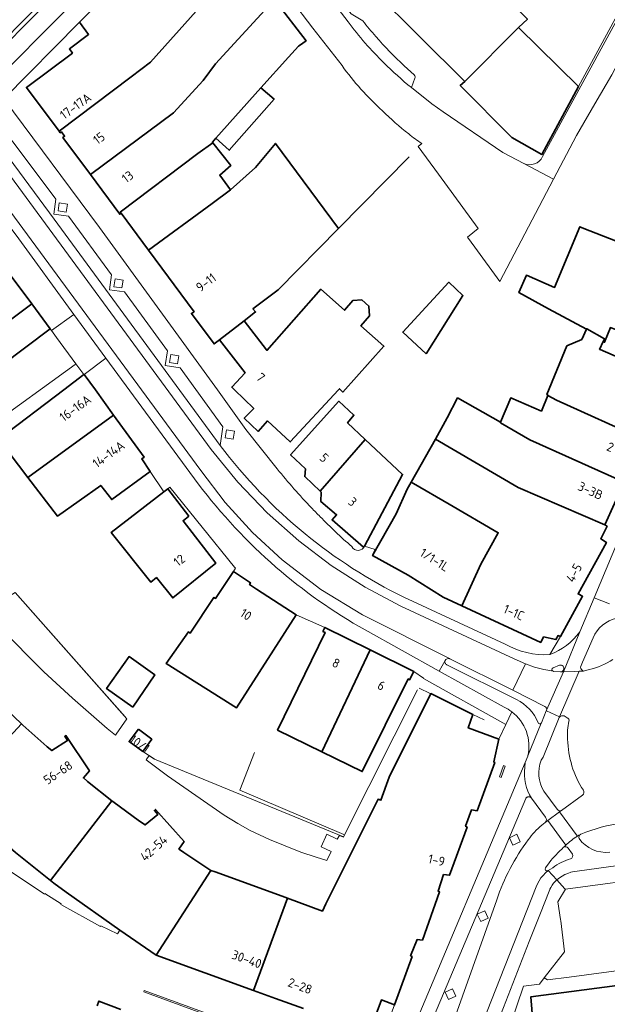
# Model space of a CAD drawing. Extents: x 152761 to 155748, y 459947 to 462743.
# Tile 247 of 256: x 154744 to 154830, y 462409 to 462555. Entities that reach past the tile are written whole.
import ezdxf
from ezdxf.enums import TextEntityAlignment as Align

# ---------------------------------------------------------------- set-up
doc = ezdxf.new("R2010")
doc.units = 0
doc.header["$LTSCALE"] = 0.75
for name, color, linetype, lineweight in [('B-RO-GR-BEPLANTING_CULTUUR_BODEMBEDEKKER-GV', 251, 'CONTINUOUS', 18), ('B-RO-GR-BEPLANTING_CULTUUR_HEESTERS-GV', 251, 'CONTINUOUS', 18), ('B-RO-GR-GROENVOORZIENING-GV', 251, 'CONTINUOUS', 18), ('B-RO-IE-TERREINAFSCHEIDING_KUNSTMATIG_HEKWERK-G', 251, 'IE-TERREINAFSCHEIDING-KUNSTMATIG', 18), ('B-RO-IE-TERREINAFSCHEIDING_KUNSTMATIG_MUUR-G', 251, 'IE-TERREINAFSCHEIDING-KUNSTMATIG-DICHT', 18), ('B-RO-IE-TERREINAFSCHEIDING_KUNSTMATIG_MUUR-GV', 251, 'CONTINUOUS', 18), ('B-RO-OG-BEBOUWING-GV', 6, 'CONTINUOUS', 35), ('B-RO-OG-BEBOUWING-T18', 1, 'CONTINUOUS', 18), ('B-RO-VH-VERHARDING_ASFALT-GV', 251, 'CONTINUOUS', 18), ('B-RO-VH-VERHARDING_BETONSTRAATSTEEN-GV', 251, 'CONTINUOUS', 18), ('B-RO-VH-VERHARDING_STRAATBAKSTEEN-GV', 251, 'CONTINUOUS', 18), ('B-RO-VH-VERHARDING_TEGEL-GV', 251, 'CONTINUOUS', 18)]:
    doc.layers.add(name, color=color, linetype=linetype, lineweight=lineweight)
doc.styles.add('NLCS-ISO-M200-T18', font='NLCS-ISO.ttf', dxfattribs={"height": 0.36})
doc.linetypes.add('IE-TERREINAFSCHEIDING-KUNSTMATIG', pattern='A,4,[82,NLCS.SHX,S=0.75,R=90,X=0,Y=0],4,-2', length=10)
doc.linetypes.add('IE-TERREINAFSCHEIDING-KUNSTMATIG-DICHT', pattern='A,8,-1,[82,NLCS.SHX,S=0.75,R=90,X=0,Y=0],-1', length=10)

msp = doc.modelspace()

# ---------------------------------------------------------------- linework, layer by layer
at = {"layer": 'B-RO-GR-BEPLANTING_CULTUUR_BODEMBEDEKKER-GV', "flags": 128}
for points in [[(154739.989, 462492.341), (154740.532, 462492.704), (154750.183, 462500), (154753.14, 462502.236), (154751.981, 462503.819), (154751.871, 462503.74), (154738.754, 462494.281)], [(154730.999, 462477.464), (154730.859, 462477.21), (154730.845, 462476.977), (154733.421, 462473.462), (154735.939, 462470.214), (154738.456, 462467.264), (154740.708, 462464.905), (154747.22, 462458.365), (154751.457, 462454.438), (154756.604, 462449.971), (154757.81, 462448.995), (154757.905, 462449.145), (154759.514, 462451.417), (154743.032, 462470.066), (154738.698, 462467.427), (154737.016, 462469.28), (154735.517, 462471.2), (154733.886, 462473.377), (154731.929, 462476.141)], [(154791.473, 462433.943), (154791.482, 462433.96), (154763.563, 462445.437), (154762.779, 462445.973), (154762.339, 462445.329), (154765.495, 462442.997), (154773.856, 462437.169), (154775.874, 462435.923), (154777.716, 462434.924), (154780.578, 462433.582), (154785.201, 462431.719), (154787.476, 462430.952), (154789.014, 462430.493), (154789.689, 462431.812), (154788.17, 462432.523), (154789.04, 462434.383), (154790.569, 462433.653), (154790.913, 462434.178)]]:
    msp.add_lwpolyline(points, close=True, dxfattribs=at)
at = {"layer": 'B-RO-GR-BEPLANTING_CULTUUR_HEESTERS-GV', "flags": 128}
msp.add_lwpolyline([(154761.545, 462571.188), (154740.469, 462549.854), (154742.398, 462547.947), (154763.475, 462569.282)], close=True, dxfattribs=at)
at = {"layer": 'B-RO-GR-GROENVOORZIENING-GV', "flags": 128}
for points in [[(154750.523, 462526.233), (154750.713, 462527.403), (154749.529, 462527.596), (154749.339, 462526.426)], [(154758.763, 462515.034), (154758.944, 462516.213), (154757.758, 462516.395), (154757.577, 462515.215)], [(154767.166, 462505.018), (154765.983, 462505.194), (154765.805, 462504.008), (154766.988, 462503.831)], [(154774.038, 462492.897), (154775.223, 462492.703), (154775.416, 462493.888), (154774.232, 462494.081)], [(154816.509, 462432.755), (154817.598, 462433.26), (154817.093, 462434.349), (154816.004, 462433.844)], [(154811.753, 462421.458), (154812.842, 462421.962), (154812.337, 462423.051), (154811.248, 462422.547)], [(154806.985, 462409.946), (154808.074, 462410.45), (154807.569, 462411.539), (154806.48, 462411.035)]]:
    msp.add_lwpolyline(points, close=True, dxfattribs=at)
at = {"layer": 'B-RO-IE-TERREINAFSCHEIDING_KUNSTMATIG_HEKWERK-G', "flags": 128}
for points in [[(154738.698, 462467.427), (154743.032, 462470.066), (154759.264, 462451.699)], [(154802.433, 462455.705), (154798.973, 462448.862), (154791.482, 462433.96), (154763.563, 462445.437), (154761.874, 462446.591)], [(154802.685, 462455.933), (154804.285, 462455.146)], [(154791.519, 462434.342), (154776.195, 462440.874), (154778.34, 462446.427)]]:
    msp.add_lwpolyline(points, dxfattribs=at)
at = {"layer": 'B-RO-IE-TERREINAFSCHEIDING_KUNSTMATIG_MUUR-G', "flags": 128}
for points in [[(154801.171, 462534.403), (154790.747, 462523.799)], [(154758.461, 462420.171), (154758.14, 462419.636), (154755.679, 462420.832), (154755.609, 462420.725), (154749.759, 462424.004), (154749.81, 462424.107), (154747.383, 462425.593), (154747.324, 462425.496), (154741.41, 462429.518), (154741.465, 462429.624), (154739.523, 462431.069), (154739.456, 462430.996), (154734.22, 462435.232), (154734.279, 462435.307), (154732.145, 462437.193), (154732.085, 462437.123), (154726.922, 462442.1), (154726.99, 462442.176), (154725.271, 462443.897), (154725.223, 462443.826), (154720.547, 462448.657), (154720.607, 462448.727), (154718.648, 462450.79), (154718.565, 462450.727), (154713.864, 462456.12), (154713.965, 462456.223), (154712.427, 462458.098), (154712.334, 462458.026), (154708.129, 462463.256), (154708.204, 462463.325)], [(154812.249, 462451.262), (154810.585, 462452.064)], [(154815.359, 462444.404), (154815.115, 462444.492), (154814.515, 462442.82)], [(154814.76, 462442.732), (154815.359, 462444.404)], [(154814.515, 462442.82), (154814.76, 462442.732)]]:
    msp.add_lwpolyline(points, dxfattribs=at)
at = {"layer": 'B-RO-IE-TERREINAFSCHEIDING_KUNSTMATIG_MUUR-GV', "flags": 128}
msp.add_lwpolyline([(154791.746, 462400.391), (154782.523, 462403.776), (154782.23, 462403.881), (154780.915, 462404.37), (154775.535, 462406.33), (154774.301, 462406.782), (154762.041, 462411.29), (154761.985, 462411.065), (154780.857, 462404.166), (154782.442, 462403.575), (154791.654, 462400.185)], close=True, dxfattribs=at)
at = {"layer": 'B-RO-OG-BEBOUWING-GV', "flags": 128}
for points in [[(154809.418, 462545.521), (154817.344, 462553.49), (154818.641, 462554.743), (154805.773, 462567.519), (154798.001, 462575.235), (154797.643, 462575.495), (154794.509, 462572.426), (154788.527, 462566.312), (154789.262, 462565.581)], [(154749.498, 462538.177), (154760.141, 462546.241), (154762.984, 462548.395), (154773.111, 462559.742), (154776.048, 462563.172), (154769.631, 462571.618), (154769.552, 462571.558), (154765.413, 462567.367), (154752.495, 462554.289), (154753.841, 462552.488), (154751.013, 462550.353), (154751.475, 462549.74), (154744.673, 462544.659)], [(154754.11, 462531.803), (154766.401, 462540.909), (154770.763, 462545.671), (154772.6, 462548.16), (154780.44, 462556.643), (154780.752, 462556.98), (154776.048, 462563.172), (154773.111, 462559.742), (154762.984, 462548.395), (154760.141, 462546.241), (154749.498, 462538.177), (154749.668, 462537.95), (154749.836, 462538.075), (154750.299, 462537.453), (154750.054, 462537.271)], [(154779.285, 462544.573), (154783.371, 462549.13), (154784.853, 462550.742), (154784.988, 462550.84), (154785.955, 462551.538), (154781.512, 462557.366), (154781.329, 462557.605), (154780.752, 462556.98), (154780.44, 462556.643), (154772.6, 462548.16), (154770.763, 462545.671), (154766.401, 462540.909), (154754.11, 462531.803), (154758.463, 462525.934), (154758.638, 462526.063), (154758.517, 462526.226), (154769.964, 462534.92), (154772.215, 462536.476), (154772.125, 462536.59), (154772.654, 462537.18)], [(154826.212, 462544.815), (154817.344, 462553.49), (154809.418, 462545.521), (154808.72, 462544.919), (154816.335, 462537.241), (154820.789, 462534.754)], [(154772.654, 462537.18), (154774.628, 462535.378), (154781.251, 462542.944), (154779.285, 462544.573)], [(154774.825, 462529.534), (154773.216, 462531.71), (154774.834, 462533.111), (154772.215, 462536.476), (154769.964, 462534.92), (154758.517, 462526.226), (154758.638, 462526.063), (154762.686, 462520.605), (154772.081, 462527.527)], [(154776.813, 462510.187), (154778.517, 462511.497), (154778.116, 462511.946), (154781.857, 462514.755), (154790.747, 462523.799), (154781.454, 462536.394), (154778.515, 462532.807), (154774.825, 462529.534), (154772.081, 462527.527), (154762.686, 462520.605), (154769.422, 462511.524), (154769.023, 462511.273), (154772.382, 462506.782), (154773.183, 462507.398)], [(154827.353, 462508.93), (154827.406, 462509.027), (154830.052, 462507.534), (154829.901, 462507.161), (154829.88, 462507.113), (154830.043, 462507.011), (154830.899, 462509.19), (154833.598, 462508.093), (154834.195, 462509.494), (154841.649, 462506.214), (154847.263, 462519.726), (154837.057, 462523.998), (154837.044, 462523.966), (154833.421, 462525.548), (154831.907, 462521.9), (154826.739, 462523.937), (154826.392, 462524.074), (154822.666, 462515.121), (154818.504, 462516.905), (154817.395, 462514.365), (154821.774, 462511.975)], [(154745.455, 462512.679), (154741.52, 462517.948), (154730.246, 462509.921), (154733.053, 462506.129), (154735.348, 462507.785), (154736.615, 462506.098)], [(154803.712, 462505.318), (154809.133, 462513.916), (154807.041, 462515.887), (154800.24, 462508.528)], [(154776.813, 462510.187), (154773.183, 462507.398), (154776.948, 462502.5), (154774.997, 462500.39), (154775.398, 462500), (154778.232, 462497.25), (154776.839, 462495.8), (154778.884, 462493.856), (154780.277, 462495.405), (154783.619, 462492.314), (154790.754, 462500), (154790.887, 462500.144), (154791.373, 462499.658), (154797.455, 462506.44), (154794.05, 462509.468), (154795.321, 462510.9), (154795.24, 462512.36), (154794.213, 462513.279), (154792.862, 462513.171), (154791.645, 462511.739), (154788.133, 462514.848), (154780.181, 462505.808), (154780.102, 462505.911)], [(154733.026, 462503.325), (154733.402, 462502.798), (154731.454, 462501.411), (154732.458, 462500), (154733.744, 462498.189), (154748.188, 462509.019), (154745.455, 462512.679), (154736.615, 462506.098), (154736.722, 462505.956)], [(154835.794, 462492.671), (154839.121, 462500), (154839.762, 462501.41), (154829.405, 462505.932), (154829.313, 462505.957), (154829.827, 462507.146), (154829.88, 462507.113), (154829.901, 462507.161), (154830.052, 462507.534), (154827.406, 462509.027), (154827.353, 462508.93), (154826.663, 462507.416), (154824.474, 462506.47), (154821.499, 462499.309), (154821.689, 462499.201), (154821.68, 462499.18), (154822.952, 462498.489)], [(154744.869, 462487.056), (154757.544, 462496.275), (154754.852, 462500), (154753.203, 462502.283), (154753.14, 462502.236), (154750.183, 462500), (154740.532, 462492.704)], [(154788.029, 462485.053), (154794.71, 462492.656), (154792.082, 462495.122), (154793.027, 462496.272), (154790.782, 462498.316), (154783.672, 462490.416), (154785.867, 462488.322), (154785.769, 462487.173)], [(154832.922, 462486.343), (154818.98, 462492.613), (154814.649, 462495.135), (154814.688, 462495.202), (154808.337, 462498.798), (154806.8, 462495.847), (154805.053, 462492.723), (154817.263, 462485.561), (154830.062, 462480.043)], [(154814.688, 462495.202), (154814.649, 462495.135), (154818.98, 462492.613), (154832.922, 462486.343), (154835.794, 462492.671), (154822.952, 462498.489), (154821.68, 462499.18), (154820.715, 462496.849), (154816.175, 462498.796)], [(154757.544, 462496.275), (154744.869, 462487.056), (154749.267, 462481.33), (154755.635, 462485.884), (154757.282, 462483.788), (154762.955, 462487.941), (154761.706, 462489.787), (154762.054, 462490.036)], [(154794.602, 462476.898), (154800.213, 462487.493), (154794.71, 462492.656), (154788.029, 462485.053), (154788.214, 462484.879), (154788.166, 462483.481), (154790.46, 462481.536), (154789.814, 462480.787), (154794.452, 462476.748)], [(154801.486, 462486.342), (154801.831, 462486.142), (154807.096, 462483.095), (154814.347, 462478.899), (154811.761, 462474.268), (154808.976, 462468.098), (154820.626, 462462.702), (154821.022, 462463.501), (154822.866, 462463.104), (154823.164, 462463.704), (154823.511, 462463.556), (154826.791, 462469.501), (154826.12, 462469.863), (154830.315, 462477.446), (154829.468, 462477.995), (154830.412, 462479.843), (154830.062, 462480.043), (154817.263, 462485.561), (154805.053, 462492.723)], [(154764.976, 462484.954), (154757.19, 462478.944), (154763.029, 462471.612), (154763.875, 462472.262), (154766.271, 462469.269), (154772.639, 462474.371), (154767.797, 462480.656), (154768.643, 462481.356), (154765.549, 462485.397)], [(154808.976, 462468.098), (154811.761, 462474.268), (154814.347, 462478.899), (154807.096, 462483.095), (154801.831, 462486.142), (154801.486, 462486.342), (154800.904, 462485.3), (154799.289, 462481.676), (154795.794, 462475.521), (154801.034, 462472.62), (154806.22, 462469.374)], [(154778.639, 462470.571), (154777.625, 462471.232), (154777.774, 462471.482), (154775.231, 462473.177), (154772.597, 462469.178), (154772.348, 462469.328), (154768.869, 462464.079), (154768.62, 462464.278), (154765.297, 462459.584), (154775.711, 462453.052), (154784.506, 462466.747)], [(154788.277, 462446.543), (154795.406, 462461.617), (154788.757, 462464.912), (154788.463, 462464.314), (154788.776, 462464.177), (154781.758, 462449.737)], [(154720.556, 462453.178), (154720.958, 462452.719), (154722.507, 462451.068), (154727.523, 462445.869), (154729.046, 462444.344), (154733.809, 462439.718), (154743.921, 462450.659), (154740.661, 462453.792), (154740.496, 462453.952), (154740.075, 462454.36), (154741.012, 462455.334), (154737.658, 462460.726), (154737.484, 462460.595), (154737.864, 462459.99), (154735.731, 462458.762), (154735.045, 462459.445), (154731.755, 462463.015), (154731.607, 462463.185)], [(154760.395, 462453.109), (154763.645, 462457.9), (154759.834, 462460.603), (154756.509, 462455.874)], [(154801.876, 462458.411), (154795.406, 462461.617), (154788.277, 462446.543), (154794.248, 462443.617), (154801.043, 462457.29), (154801.241, 462457.18)], [(154757.305, 462439.277), (154753.681, 462442.153), (154753.587, 462442.258), (154753.091, 462442.672), (154753.984, 462443.718), (154750.492, 462448.929), (154750.33, 462448.835), (154750.73, 462448.196), (154748.412, 462446.704), (154747.759, 462447.276), (154747.7, 462447.328), (154744.133, 462450.455), (154743.921, 462450.659), (154733.809, 462439.718), (154734.246, 462439.293), (154735.957, 462437.812), (154741.435, 462433.092), (154743.082, 462431.666), (154748.23, 462427.514)], [(154761.221, 462449.886), (154759.83, 462448.036), (154761.874, 462446.591), (154763.166, 462448.391)], [(154771.903, 462429.015), (154767.934, 462431.668), (154767.725, 462431.809), (154767.192, 462432.161), (154767.952, 462433.3), (154763.71, 462438.018), (154763.573, 462437.886), (154764.09, 462437.287), (154762.223, 462435.731), (154761.384, 462436.282), (154757.425, 462439.182), (154757.305, 462439.277), (154748.23, 462427.514), (154748.725, 462427.115), (154750.538, 462425.79), (154758.461, 462420.171), (154763.851, 462416.487)], [(154783.198, 462424.927), (154782.421, 462425.213), (154772.538, 462428.789), (154771.903, 462429.015), (154763.851, 462416.487), (154778.181, 462411.297)]]:
    msp.add_lwpolyline(points, close=True, dxfattribs=at)
for points in [[(154795.269, 462405.034), (154797.077, 462409.888), (154799.031, 462409.166), (154801.61, 462416.3), (154801.384, 462416.407), (154802.391, 462418.832), (154803.132, 462418.735), (154805.674, 462425.843), (154805.448, 462425.956), (154806.271, 462428.405), (154807.152, 462428.296), (154809.74, 462435.412), (154809.517, 462435.544), (154810.371, 462437.961), (154811.214, 462437.822), (154813.815, 462444.939), (154813.672, 462445.035), (154814.406, 462448.409), (154809.908, 462450.066), (154810.585, 462452.064), (154804.374, 462455.124), (154798.228, 462442.8), (154797.02, 462439.384), (154796.592, 462439.536), (154788.874, 462424.06), (154788.371, 462423.023), (154783.198, 462424.927), (154778.181, 462411.297), (154781.431, 462410.12), (154785.585, 462408.602)], [(154874.124, 462390.915), (154874.528, 462391.139), (154872.285, 462395.31), (154869.509, 462400.473), (154863.301, 462412.02), (154861.957, 462411.916), (154861.396, 462415.907), (154855.536, 462415.134), (154819.128, 462410.331), (154819.439, 462406.688), (154818.045, 462406.483), (154810.499, 462384.494), (154811.886, 462383.984), (154811.286, 462382.239), (154810.392, 462379.638)], [(154758.632, 462408.454), (154755.35, 462409.709), (154755.12, 462409.022)]]:
    msp.add_lwpolyline(points, dxfattribs=at)
at = {"layer": 'B-RO-VH-VERHARDING_ASFALT-GV', "flags": 128}
for points in [[(154822.475, 462458.424), (154821.07, 462458.67), (154819.688, 462459.03), (154818.341, 462459.51), (154816.47, 462455.621), (154821.223, 462453.241)], [(154821.477, 462452.668), (154823.986, 462458.37), (154823.576, 462458.363), (154823.52, 462458.362), (154822.507, 462458.419), (154822.475, 462458.424)], [(154827.766, 462458.674), (154826.949, 462458.466), (154826.3, 462458.433), (154823.403, 462451.723), (154823.357, 462451.593)], [(154824.052, 462451.827), (154824.493, 462451.573)], [(154826.776, 462440.149), (154823.686, 462437.884), (154823.368, 462437.652), (154825.981, 462434.121), (154826.024, 462434.063)], [(154826.024, 462434.063), (154825.981, 462434.121), (154823.368, 462437.652), (154821.651, 462436.399), (154824.315, 462432.752)], [(154824.315, 462432.752), (154821.651, 462436.399), (154821.261, 462436.114), (154820.761, 462435.725)], [(154826.484, 462434.331), (154826.532, 462434.351)], [(154821.317, 462429.388), (154821.853, 462430.159)], [(154798.233, 462367.185), (154798.83, 462367.09), (154799.416, 462371.212), (154799.99, 462373.954), (154800.799, 462376.638), (154804.754, 462387.981), (154819.959, 462426.59), (154820.15, 462427.047), (154820.385, 462427.483), (154820.652, 462427.901), (154820.959, 462428.287), (154821.296, 462428.647), (154821.67, 462428.976)], [(154821.67, 462428.976), (154821.296, 462428.647), (154820.959, 462428.287), (154820.652, 462427.901), (154820.385, 462427.483), (154820.15, 462427.047), (154819.959, 462426.59), (154804.754, 462387.981), (154800.799, 462376.638), (154799.99, 462373.954), (154799.416, 462371.212), (154798.83, 462367.09), (154800.802, 462366.776), (154801.395, 462370.927)], [(154806.642, 462387.321), (154815.099, 462408.766), (154818.92, 462418.521), (154820.58, 462422.729), (154821.85, 462425.934), (154821.95, 462426.194), (154821.968, 462426.231), (154822.105, 462426.518), (154822.292, 462426.83), (154822.505, 462427.123), (154822.745, 462427.39), (154823.008, 462427.638), (154821.734, 462429.028)], [(154814.113, 462424.666), (154805.501, 462400.514), (154800.319, 462385.776), (154796.619, 462374.847), (154793.145, 462363.843), (154792.871, 462363.936), (154791.497, 462358.466), (154791.71, 462358.398), (154788.602, 462344.719), (154788.543, 462344.604), (154788.452, 462344.509), (154787.606, 462340.83), (154787.357, 462339.984), (154787.344, 462339.945), (154783.873, 462326.21)]]:
    msp.add_lwpolyline(points, dxfattribs=at)
at = {"layer": 'B-RO-VH-VERHARDING_ASFALT-GV'}
for points in [[(154831.254, 462460.179, -0.0931525), (154827.766, 462458.674)], [(154821.223, 462453.241, -0.3706456), (154821.477, 462452.668)], [(154823.357, 462451.593, -0.3652418), (154824.052, 462451.827)], [(154824.493, 462451.573, -0.4154556), (154824.779, 462451.059)], [(154824.779, 462451.059, 0.0731446), (154824.588, 462448.394)], [(154824.588, 462448.394, 0.1395724), (154826.907, 462440.851)], [(154826.907, 462440.851, -0.3919135), (154826.776, 462440.149)], [(154826.532, 462434.351, -0.0736631), (154832.696, 462435.977)], [(154820.761, 462435.725, 0.0501202), (154818.765, 462433.531)], [(154826.024, 462434.063, -0.0135204), (154826.484, 462434.331)], [(154818.765, 462433.531, 0.0777838), (154814.113, 462424.666)], [(154824.315, 462432.752, -0.0543212), (154826.024, 462434.063)], [(154821.853, 462430.159, -0.0353996), (154823.992, 462432.428)], [(154823.992, 462432.428, -0.0108168), (154824.315, 462432.752)], [(154821.67, 462428.976, -0.8326669), (154821.317, 462429.388)], [(154821.734, 462429.028, -0.0682387), (154821.67, 462428.976)]]:
    msp.add_lwpolyline(points, format="xyb", dxfattribs=at)
at = {"layer": 'B-RO-VH-VERHARDING_ASFALT-GV', "flags": 128}
msp.add_lwpolyline([(154823.986, 462458.37), (154821.477, 462452.668), (154821.456, 462452.61), (154823.403, 462451.723), (154826.3, 462458.433), (154825.57, 462458.395)], close=True, dxfattribs=at)
at = {"layer": 'B-RO-VH-VERHARDING_BETONSTRAATSTEEN-GV', "flags": 128}
for points in [[(154855.838, 462602.517), (154858.071, 462607.85), (154855.735, 462608.801), (154841.326, 462574.571), (154840.145, 462571.765), (154836.661, 462563.488), (154820.887, 462534.448)], [(154818.094, 462533.397), (154822.493, 462531.095), (154825.88, 462537.566), (154828.602, 462542.236), (154831.104, 462546.528), (154832.598, 462549.331), (154840.209, 462563.498), (154843.408, 462570.235), (154851.031, 462585.489), (154849.044, 462586.293), (154851.169, 462591.543), (154853.408, 462596.714), (154855.838, 462602.517)], [(154792.167, 462554.342), (154782.268, 462567.242), (154776.994, 462574.115), (154773.748, 462570.802), (154786.96, 462553.41), (154791.273, 462547.874)], [(154784.07, 462567.428), (154782.268, 462567.242), (154792.167, 462554.342)], [(154794.355, 462554.508), (154792.646, 462555.545), (154791.322, 462557.102), (154790.756, 462559.102), (154784.509, 462567.232)], [(154801.93, 462546.498), (154800.462, 462547.847)], [(154801.513, 462544.626), (154802.009, 462545.999)], [(154805.517, 462531.838), (154811.368, 462523.812), (154809.803, 462522.559), (154810.89, 462521.067), (154814.589, 462515.991), (154822.493, 462531.095), (154818.094, 462533.397), (154815.013, 462535.03), (154806.189, 462541.063), (154804.515, 462542.25), (154801.513, 462544.626)], [(154741.705, 462527.181), (154770.408, 462488.083), (154774.03, 462483.341), (154778.048, 462478.927), (154782.421, 462474.878), (154788.141, 462470.505), (154794.279, 462466.745), (154807.13, 462460.296), (154807.197, 462460.267), (154816.47, 462455.621), (154818.341, 462459.51), (154816.71, 462460.252), (154799.941, 462468.021), (154794.674, 462470.847), (154789.652, 462474.07), (154784.883, 462477.678), (154780.216, 462481.83), (154775.905, 462486.345), (154771.968, 462491.19), (154738.883, 462536.172)], [(154803.043, 462536.35), (154802.519, 462535.95), (154805.517, 462531.838)], [(154828.334, 462463.362), (154826.764, 462459.782), (154826.484, 462459.037)], [(154806.767, 462459.365), (154817.043, 462454.246)], [(154821.223, 462453.241), (154816.47, 462455.621), (154807.197, 462460.267), (154807.13, 462460.296)], [(154823.392, 462459.329), (154822.454, 462458.914)], [(154822.475, 462458.424), (154822.507, 462458.419), (154823.52, 462458.362), (154823.576, 462458.363)], [(154826.949, 462458.466), (154827.766, 462458.674)], [(154820.688, 462450.766), (154820.696, 462450.785), (154820.712, 462450.814), (154821.431, 462452.562), (154821.456, 462452.61), (154821.477, 462452.668)], [(154824.493, 462451.573), (154824.052, 462451.827)], [(154823.357, 462451.593), (154820.962, 462445.761), (154820.699, 462445.287)], [(154821.094, 462440.727), (154823.049, 462438.04)], [(154823.686, 462437.884), (154826.776, 462440.149)], [(154826.532, 462434.351), (154826.484, 462434.331)], [(154838.22, 462428.125), (154824.255, 462426.234), (154824.249, 462426.225), (154823.142, 462424.39), (154823.524, 462421.783), (154823.566, 462421.574), (154824.102, 462417.012), (154821.134, 462413.134), (154821.612, 462412.845), (154824.796, 462413.271), (154827.392, 462413.618), (154832.165, 462414.257)]]:
    msp.add_lwpolyline(points, dxfattribs=at)
for points in [[(154761.545, 462571.188), (154761.104, 462571.623), (154740.028, 462550.289), (154740.469, 462549.854)], [(154773.284, 462491.779), (154773.696, 462494.535), (154767.353, 462503.236), (154765.168, 462503.566), (154765.513, 462505.765), (154759.133, 462514.49), (154756.92, 462514.767), (154757.242, 462516.958), (154750.861, 462525.643), (154748.706, 462525.915), (154749.022, 462528.131), (154742.585, 462536.761), (154739.847, 462537.204), (154748.772, 462525.176)], [(154753.203, 462502.283), (154756.378, 462504.653), (154751.687, 462511.132), (154748.37, 462508.775), (154748.359, 462508.766), (154749.111, 462507.74), (154751.981, 462503.819), (154753.14, 462502.236)]]:
    msp.add_lwpolyline(points, close=True, dxfattribs=at)
at = {"layer": 'B-RO-VH-VERHARDING_BETONSTRAATSTEEN-GV'}
for points in [[(154797.466, 462548.279, -0.0420692), (154792.167, 462554.342)], [(154792.167, 462554.342, 0.0420692), (154797.466, 462548.279)], [(154796.258, 462552.177, -0.0221657), (154794.355, 462554.508)], [(154800.462, 462547.847, -0.0269486), (154796.258, 462552.177)], [(154791.273, 462547.874, 0.0253251), (154794.053, 462544.412)], [(154801.513, 462544.626, -0.0228637), (154797.466, 462548.279)], [(154797.466, 462548.279, 0.0228637), (154801.513, 462544.626)], [(154802.009, 462545.999, 0.3303154), (154801.93, 462546.498)], [(154794.053, 462544.412, 0.0224852), (154797.237, 462541.192)], [(154797.237, 462541.192, 0.0232975), (154801.121, 462537.782)], [(154801.121, 462537.782, 0.0125166), (154803.043, 462536.35)], [(154820.887, 462534.448, -0.4063615), (154818.094, 462533.397)], [(154831.866, 462466.296, 0.2418715), (154828.334, 462463.362)], [(154806.514, 462460.038, 0.4234086), (154806.767, 462459.365)], [(154807.13, 462460.296, 0.382629), (154806.514, 462460.038)], [(154823.576, 462458.363, 1.1240609), (154823.392, 462459.329)], [(154826.484, 462459.037, 0.3378563), (154826.949, 462458.466)], [(154827.766, 462458.674, 0.0931525), (154831.254, 462460.179)], [(154822.454, 462458.914, 0.7856711), (154822.475, 462458.424)], [(154817.043, 462454.246, -0.1771455), (154820.231, 462450.835)], [(154821.477, 462452.668, 0.3706456), (154821.223, 462453.241)], [(154824.052, 462451.827, 0.3652418), (154823.357, 462451.593)], [(154820.231, 462450.835, 0.6499415), (154820.688, 462450.766)], [(154824.779, 462451.059, 0.4154556), (154824.493, 462451.573)], [(154824.588, 462448.394, -0.0731446), (154824.779, 462451.059)], [(154826.907, 462440.851, -0.1395724), (154824.588, 462448.394)], [(154820.699, 462445.287, 0.2488975), (154821.094, 462440.727)], [(154826.776, 462440.149, 0.3919135), (154826.907, 462440.851)], [(154823.049, 462438.04, 0.3864595), (154823.686, 462437.884)], [(154832.696, 462435.977, 0.0736631), (154826.532, 462434.351)], [(154826.484, 462434.331, 0.3652802), (154826.278, 462433.718)], [(154826.278, 462433.718, 0.2681701), (154830.8, 462431.709)]]:
    msp.add_lwpolyline(points, format="xyb", dxfattribs=at)
at = {"layer": 'B-RO-VH-VERHARDING_STRAATBAKSTEEN-GV'}
for points in [[(154823.992, 462432.428, 0.0353996), (154821.853, 462430.159)], [(154824.674, 462432.31, 0.392871), (154823.992, 462432.428)], [(154825.027, 462430.716, 0.4461863), (154825.306, 462431.409)], [(154822.38, 462429.406, -0.0967592), (154825.027, 462430.716)], [(154821.317, 462429.388, 0.8326669), (154821.67, 462428.976)], [(154821.67, 462428.976, 0.0682387), (154821.734, 462429.028)]]:
    msp.add_lwpolyline(points, format="xyb", dxfattribs=at)
at = {"layer": 'B-RO-VH-VERHARDING_STRAATBAKSTEEN-GV', "flags": 128}
for points in [[(154825.306, 462431.409), (154824.674, 462432.31)], [(154821.853, 462430.159), (154821.317, 462429.388)], [(154821.734, 462429.028), (154822.38, 462429.406)]]:
    msp.add_lwpolyline(points, dxfattribs=at)
msp.add_lwpolyline([(154799.031, 462409.166), (154797.077, 462409.888), (154795.269, 462405.034), (154792.944, 462398.521), (154791.238, 462393.848), (154793.045, 462393.241), (154793.156, 462393.202)], close=True, dxfattribs=at)
at = {"layer": 'B-RO-VH-VERHARDING_TEGEL-GV', "flags": 128}
for points in [[(154653.911, 462632.715), (154661.723, 462625.363), (154674.447, 462612.528), (154692.75, 462593.959), (154704.091, 462581.531), (154714.63, 462568.416), (154715.714, 462566.972), (154738.883, 462536.172), (154771.968, 462491.19), (154775.905, 462486.345), (154780.216, 462481.83), (154784.883, 462477.678), (154789.652, 462474.07), (154794.674, 462470.847), (154799.941, 462468.021), (154816.71, 462460.252), (154818.341, 462459.51), (154819.688, 462459.03), (154821.07, 462458.67), (154822.475, 462458.424)], [(154807.13, 462460.296), (154794.279, 462466.745), (154788.141, 462470.505), (154782.421, 462474.878), (154778.048, 462478.927), (154774.03, 462483.341), (154770.408, 462488.083), (154741.705, 462527.181), (154715.123, 462562.554), (154713.207, 462565.025), (154705.305, 462575.185), (154701.298, 462580.069), (154697.052, 462584.745), (154684.665, 462597.732), (154678.447, 462603.994), (154673.207, 462608.594), (154653.483, 462624.199), (154652.302, 462625.717)], [(154826.385, 462464.243), (154828.501, 462469.287), (154842.055, 462501.611), (154884.523, 462602.888), (154885.963, 462606.322), (154884.254, 462610.321), (154883.23, 462610.749), (154881.365, 462606.201), (154882.158, 462605.869), (154880.793, 462602.604), (154868.747, 462607.639), (154870.112, 462610.905), (154868.419, 462611.6), (154867.042, 462608.314), (154860.327, 462611.128), (154861.704, 462614.413), (154863.605, 462618.958), (154859.906, 462620.505), (154857.998, 462615.983), (154855.078, 462609.084), (154855.735, 462608.801), (154858.071, 462607.85)], [(154820.887, 462534.448), (154836.661, 462563.488), (154840.145, 462571.765), (154841.326, 462574.571), (154855.735, 462608.801), (154855.339, 462608.728), (154846.546, 462587.609), (154843.794, 462588.753)], [(154837.428, 462485.211), (154837.43, 462485.223), (154837.486, 462485.356), (154843.963, 462500.812), (154887.098, 462603.667), (154885.963, 462606.322), (154884.523, 462602.888), (154842.055, 462501.611), (154828.501, 462469.287), (154830.781, 462468.376)], [(154703.843, 462574.703), (154711.514, 462564.861), (154712.07, 462564.141), (154713.966, 462561.684), (154743.144, 462522.854), (154751.687, 462511.132), (154756.378, 462504.653), (154770.053, 462486.106)], [(154740.028, 462550.289), (154761.104, 462571.623)], [(154773.284, 462491.779), (154748.772, 462525.176), (154739.847, 462537.204), (154737.812, 462539.921), (154729.943, 462550.412), (154728.54, 462552.339), (154719.625, 462564.11), (154716.825, 462567.839), (154716.358, 462568.468)], [(154781.704, 462488.324), (154777.072, 462494.12), (154772.881, 462500), (154755.469, 462523.966), (154741.331, 462542.995), (154752.495, 462554.289), (154765.413, 462567.367), (154763.475, 462569.282), (154742.398, 462547.947), (154740.469, 462549.854), (154738.286, 462547.644), (154740.901, 462544.167), (154738.445, 462540.394), (154737.812, 462539.921), (154739.847, 462537.204)], [(154784.509, 462567.232), (154790.756, 462559.102), (154791.322, 462557.102), (154792.646, 462555.545), (154794.355, 462554.508)], [(154832.877, 462557.13), (154826.212, 462544.815), (154820.789, 462534.754), (154816.335, 462537.241), (154808.72, 462544.919), (154809.418, 462545.521), (154789.262, 462565.581)], [(154800.462, 462547.847), (154801.93, 462546.498)], [(154802.009, 462545.999), (154801.513, 462544.626), (154804.515, 462542.25), (154806.189, 462541.063), (154815.013, 462535.03), (154818.094, 462533.397)], [(154739.847, 462537.204), (154742.585, 462536.761), (154749.022, 462528.131), (154748.706, 462525.915), (154750.861, 462525.643), (154757.242, 462516.958), (154756.92, 462514.767), (154759.133, 462514.49), (154765.513, 462505.765), (154765.168, 462503.566), (154767.353, 462503.236), (154773.696, 462494.535), (154773.284, 462491.779)], [(154741.52, 462517.948), (154745.455, 462512.679), (154748.188, 462509.019), (154748.37, 462508.775), (154751.687, 462511.132), (154743.144, 462522.854)], [(154756.378, 462504.653), (154753.203, 462502.283), (154754.852, 462500), (154757.544, 462496.275), (154762.054, 462490.036), (154761.706, 462489.787), (154762.955, 462487.941), (154764.976, 462484.954), (154765.549, 462485.397), (154765.829, 462485.623), (154775.385, 462473.794), (154775.562, 462473.679), (154775.231, 462473.177), (154777.774, 462471.482), (154777.625, 462471.232), (154778.639, 462470.571), (154784.506, 462466.747), (154788.757, 462464.912), (154795.406, 462461.617), (154801.876, 462458.411), (154803.291, 462457.402), (154803.314, 462457.385), (154815.44, 462450.582), (154816.336, 462452.463)], [(154770.053, 462486.106), (154756.378, 462504.653)], [(154832.922, 462486.343), (154830.062, 462480.043), (154830.412, 462479.843), (154829.468, 462477.995), (154830.315, 462477.446), (154826.12, 462469.863), (154826.791, 462469.501), (154823.511, 462463.556), (154821.937, 462460.883)], [(154821.937, 462460.883), (154823.511, 462463.556), (154823.164, 462463.704), (154822.866, 462463.104), (154821.022, 462463.501), (154820.626, 462462.702), (154808.976, 462468.098), (154806.22, 462469.374), (154801.034, 462472.62), (154795.794, 462475.521), (154795.769, 462475.667), (154796.149, 462476.392), (154794.602, 462476.898)], [(154815.372, 462462.426), (154800.388, 462469.358)], [(154800.388, 462469.358), (154815.372, 462462.426)], [(154830.781, 462468.376), (154828.501, 462469.287), (154826.385, 462464.243), (154823.986, 462458.37), (154825.57, 462458.395), (154826.3, 462458.433), (154826.949, 462458.466)], [(154794.665, 462464.525), (154805.64, 462458.453), (154806.514, 462460.038)], [(154815.225, 462453.15), (154805.64, 462458.453), (154794.665, 462464.525)], [(154823.576, 462458.363), (154823.986, 462458.37), (154826.385, 462464.243)], [(154826.484, 462459.037), (154826.764, 462459.782), (154828.334, 462463.362)], [(154806.514, 462460.038), (154805.64, 462458.453), (154815.225, 462453.15)], [(154817.043, 462454.246), (154806.767, 462459.365)], [(154822.454, 462458.914), (154823.392, 462459.329)], [(154816.336, 462452.463), (154815.44, 462450.582), (154814.406, 462448.409), (154813.672, 462445.035), (154813.815, 462444.939), (154811.214, 462437.822), (154810.371, 462437.961), (154809.517, 462435.544), (154809.74, 462435.412), (154807.152, 462428.296), (154806.271, 462428.405), (154805.448, 462425.956), (154805.674, 462425.843), (154803.132, 462418.735), (154802.391, 462418.832), (154801.384, 462416.407), (154801.61, 462416.3), (154799.031, 462409.166)], [(154820.699, 462445.287), (154820.962, 462445.761), (154823.357, 462451.593), (154823.403, 462451.723), (154821.456, 462452.61), (154821.431, 462452.562), (154820.712, 462450.814), (154820.696, 462450.785), (154820.688, 462450.766), (154818.722, 462445.92), (154818.708, 462445.888), (154818.319, 462444.962), (154818.194, 462443.603), (154818.194, 462443.016), (154818.248, 462442.43), (154818.345, 462441.847), (154818.501, 462441.278), (154818.705, 462440.727), (154818.954, 462440.194), (154819.252, 462439.687), (154821.307, 462436.873)], [(154818.722, 462445.92), (154820.688, 462450.766)], [(154800.546, 462402.71), (154818.319, 462444.962), (154818.708, 462445.888), (154818.722, 462445.92)], [(154802.519, 462401.972), (154818.394, 462439.656), (154818.422, 462439.694), (154818.454, 462439.729), (154818.489, 462439.762), (154818.526, 462439.791), (154818.566, 462439.816), (154818.608, 462439.838), (154818.652, 462439.856), (154818.698, 462439.871), (154818.744, 462439.881), (154818.791, 462439.887), (154818.839, 462439.888), (154818.886, 462439.886), (154818.933, 462439.879), (154818.979, 462439.868), (154819.025, 462439.853), (154819.068, 462439.834), (154819.11, 462439.812), (154819.149, 462439.785), (154819.186, 462439.756), (154819.221, 462439.723), (154819.252, 462439.687), (154818.954, 462440.194), (154818.705, 462440.727), (154818.501, 462441.278), (154818.345, 462441.847), (154818.248, 462442.43), (154818.194, 462443.016), (154818.194, 462443.603), (154818.319, 462444.962), (154800.546, 462402.71)], [(154823.049, 462438.04), (154821.094, 462440.727)], [(154819.252, 462439.687), (154819.221, 462439.723), (154819.186, 462439.756), (154819.149, 462439.785), (154819.11, 462439.812), (154819.068, 462439.834), (154819.025, 462439.853), (154818.979, 462439.868), (154818.933, 462439.879), (154818.886, 462439.886), (154818.839, 462439.888), (154818.791, 462439.887), (154818.744, 462439.881), (154818.698, 462439.871), (154818.652, 462439.856), (154818.608, 462439.838), (154818.566, 462439.816), (154818.526, 462439.791), (154818.489, 462439.762), (154818.454, 462439.729), (154818.422, 462439.694), (154818.394, 462439.656), (154802.519, 462401.972)], [(154821.307, 462436.873), (154819.252, 462439.687)], [(154821.261, 462436.114), (154821.651, 462436.399), (154823.368, 462437.652), (154823.686, 462437.884)], [(154820.761, 462435.725), (154821.261, 462436.114)], [(154823.008, 462427.638), (154823.381, 462427.923), (154823.781, 462428.181), (154824.194, 462428.398), (154824.625, 462428.585), (154825.074, 462428.741), (154825.532, 462428.852), (154825.999, 462428.927), (154848.425, 462432.003), (154848.957, 462432.061), (154849.368, 462432.243), (154849.825, 462432.421), (154850.261, 462432.638), (154850.679, 462432.892), (154851.07, 462433.181), (154851.443, 462433.501), (154851.708, 462433.728)], [(154848.957, 462432.061), (154848.425, 462432.003), (154825.999, 462428.927), (154825.532, 462428.852), (154825.074, 462428.741), (154824.625, 462428.585), (154824.194, 462428.398), (154823.781, 462428.181), (154823.381, 462427.923), (154823.008, 462427.638), (154824.19, 462426.292), (154824.249, 462426.225), (154824.255, 462426.234), (154838.22, 462428.125), (154849.833, 462429.706), (154851.3, 462428.882), (154852.634, 462427.812), (154852.739, 462427.07), (154852.768, 462427.077), (154855.669, 462427.725)], [(154824.674, 462432.31), (154825.306, 462431.409)], [(154822.38, 462429.406), (154821.734, 462429.028), (154823.008, 462427.638)], [(154815.216, 462403.529), (154818.079, 462411.923), (154820.427, 462412.21), (154820.428, 462412.212), (154821.134, 462413.134), (154824.102, 462417.012), (154823.566, 462421.574), (154823.524, 462421.783), (154823.142, 462424.39), (154824.249, 462426.225), (154824.19, 462426.292), (154823.008, 462427.638), (154822.745, 462427.39), (154822.505, 462427.123), (154822.292, 462426.83), (154822.105, 462426.518), (154821.968, 462426.231), (154821.95, 462426.194), (154821.85, 462425.934), (154820.58, 462422.729), (154818.92, 462418.521), (154815.099, 462408.766), (154806.642, 462387.321)], [(154805.501, 462400.514), (154814.113, 462424.666)]]:
    msp.add_lwpolyline(points, dxfattribs=at)
at = {"layer": 'B-RO-VH-VERHARDING_TEGEL-GV'}
for points in [[(154794.355, 462554.508, 0.0221657), (154796.258, 462552.177)], [(154796.258, 462552.177, 0.0269486), (154800.462, 462547.847)], [(154801.93, 462546.498, -0.3303154), (154802.009, 462545.999)], [(154818.094, 462533.397, 0.4063615), (154820.887, 462534.448)], [(154785.816, 462478.736, -0.0597853), (154773.284, 462491.779)], [(154773.284, 462491.779, 0.0597853), (154785.816, 462478.736)], [(154786.771, 462482.563, -0.0205128), (154781.704, 462488.324)], [(154770.053, 462486.106, 0.0523413), (154781.503, 462473.828)], [(154781.503, 462473.828, -0.0523413), (154770.053, 462486.106)], [(154788.034, 462481.256, -0.0054459), (154786.771, 462482.563)], [(154792.709, 462476.841, -0.0173801), (154788.034, 462481.256)], [(154800.388, 462469.358, -0.0572102), (154785.816, 462478.736)], [(154785.816, 462478.736, 0.0572102), (154800.388, 462469.358)], [(154793.712, 462476.287, -0.2933786), (154792.709, 462476.841)], [(154794.602, 462476.898, -0.2751778), (154793.712, 462476.287)], [(154781.503, 462473.828, 0.0501774), (154794.665, 462464.525)], [(154794.665, 462464.525, -0.0501774), (154781.503, 462473.828)], [(154828.334, 462463.362, -0.2418715), (154831.866, 462466.296)], [(154821.937, 462460.883, 0.1434415), (154826.385, 462464.243)], [(154826.385, 462464.243, -0.1434415), (154821.937, 462460.883)], [(154821.937, 462460.883, -0.1451981), (154815.372, 462462.426)], [(154815.372, 462462.426, 0.1451981), (154821.937, 462460.883)], [(154806.767, 462459.365, -0.4234086), (154806.514, 462460.038)], [(154806.514, 462460.038, -0.382629), (154807.13, 462460.296)], [(154823.392, 462459.329, -1.1240609), (154823.576, 462458.363)], [(154826.949, 462458.466, -0.3378563), (154826.484, 462459.037)], [(154822.475, 462458.424, -0.7856711), (154822.454, 462458.914)], [(154820.231, 462450.835, 0.1771455), (154817.043, 462454.246)], [(154815.225, 462453.15, -0.0512058), (154816.336, 462452.463)], [(154816.336, 462452.463, 0.0512058), (154815.225, 462453.15)], [(154816.336, 462452.463, -0.2934849), (154818.722, 462445.92)], [(154818.722, 462445.92, 0.2934849), (154816.336, 462452.463)], [(154820.688, 462450.766, -0.6499415), (154820.231, 462450.835)], [(154821.094, 462440.727, -0.2488975), (154820.699, 462445.287)], [(154823.686, 462437.884, -0.3864595), (154823.049, 462438.04)], [(154821.261, 462436.114, 0.4136998), (154821.307, 462436.873)], [(154821.307, 462436.873, -0.4136998), (154821.261, 462436.114)], [(154818.765, 462433.531, -0.0501202), (154820.761, 462435.725)], [(154826.484, 462434.331, 0.0135204), (154826.024, 462434.063)], [(154826.278, 462433.718, -0.3652802), (154826.484, 462434.331)], [(154814.113, 462424.666, -0.0777838), (154818.765, 462433.531)], [(154826.024, 462434.063, 0.0543212), (154824.315, 462432.752)], [(154830.8, 462431.709, -0.2681701), (154826.278, 462433.718)], [(154824.315, 462432.752, 0.0108168), (154823.992, 462432.428)], [(154823.992, 462432.428, -0.392871), (154824.674, 462432.31)], [(154825.306, 462431.409, -0.4461863), (154825.027, 462430.716)], [(154825.027, 462430.716, 0.0967592), (154822.38, 462429.406)]]:
    msp.add_lwpolyline(points, format="xyb", dxfattribs=at)
at = {"layer": 'B-RO-VH-VERHARDING_TEGEL-GV', "flags": 128}
for points in [[(154750.523, 462526.233), (154749.339, 462526.426), (154749.529, 462527.596), (154750.713, 462527.403)], [(154758.763, 462515.034), (154757.577, 462515.215), (154757.758, 462516.395), (154758.944, 462516.213)], [(154767.166, 462505.018), (154766.988, 462503.831), (154765.805, 462504.008), (154765.983, 462505.194)], [(154774.038, 462492.897), (154774.232, 462494.081), (154775.416, 462493.888), (154775.223, 462492.703)], [(154816.509, 462432.755), (154816.004, 462433.844), (154817.093, 462434.349), (154817.598, 462433.26)], [(154811.753, 462421.458), (154811.248, 462422.547), (154812.337, 462423.051), (154812.842, 462421.962)], [(154806.985, 462409.946), (154806.48, 462411.035), (154807.569, 462411.539), (154808.074, 462410.45)]]:
    msp.add_lwpolyline(points, close=True, dxfattribs=at)

# ---------------------------------------------------------------- texts
at = {"layer": 'B-RO-OG-BEBOUWING-T18', "style": 'NLCS-ISO-M200-T18'}
for s, rotation, p in [('17-17A', 35.9, (154751.927, 462541.894)), ('15', 36.6, (154755.391, 462537.153)), ('13', 36.6, (154759.616, 462531.459)), ('9-11', 36.6, (154771.191, 462515.853)), ('7', 315.9, (154779.254, 462501.832)), ('16-16A', 35.9, (154751.88, 462497.283)), ('14-14A', 35.9, (154756.803, 462490.473)), ('2', 335.6, (154830.892, 462491.55)), ('5', 316.8, (154788.643, 462489.961)), ('3-3B', 335.6, (154827.963, 462485.096)), ('3', 318.9, (154792.831, 462483.464)), ('1/1-1L', 327.9, (154804.949, 462474.888)), ('12', 37.6, (154767.243, 462474.821)), ('4-5', 61.1, (154825.529, 462472.975)), ('10', 326.9, (154777.087, 462466.808)), ('1-1C', 336, (154816.643, 462467.129)), ('8', 333.6, (154790.4, 462459.634)), ('6', 333.6, (154797.085, 462456.321)), ('10/1', 324.7, (154761.38, 462447.71)), ('56-68', 33.8, (154749.33, 462443.478)), ('42-54', 42, (154763.473, 462432.299)), ('1-9', 347.7, (154805.24, 462430.527)), ('30-40', 340.1, (154777.204, 462415.905)), ('2-28', 340, (154785.081, 462411.955))]:
    msp.add_text(s, height=1.35, rotation=rotation, dxfattribs=at).set_placement(p, align=Align.MIDDLE)

doc.saveas('drawing.dxf')
